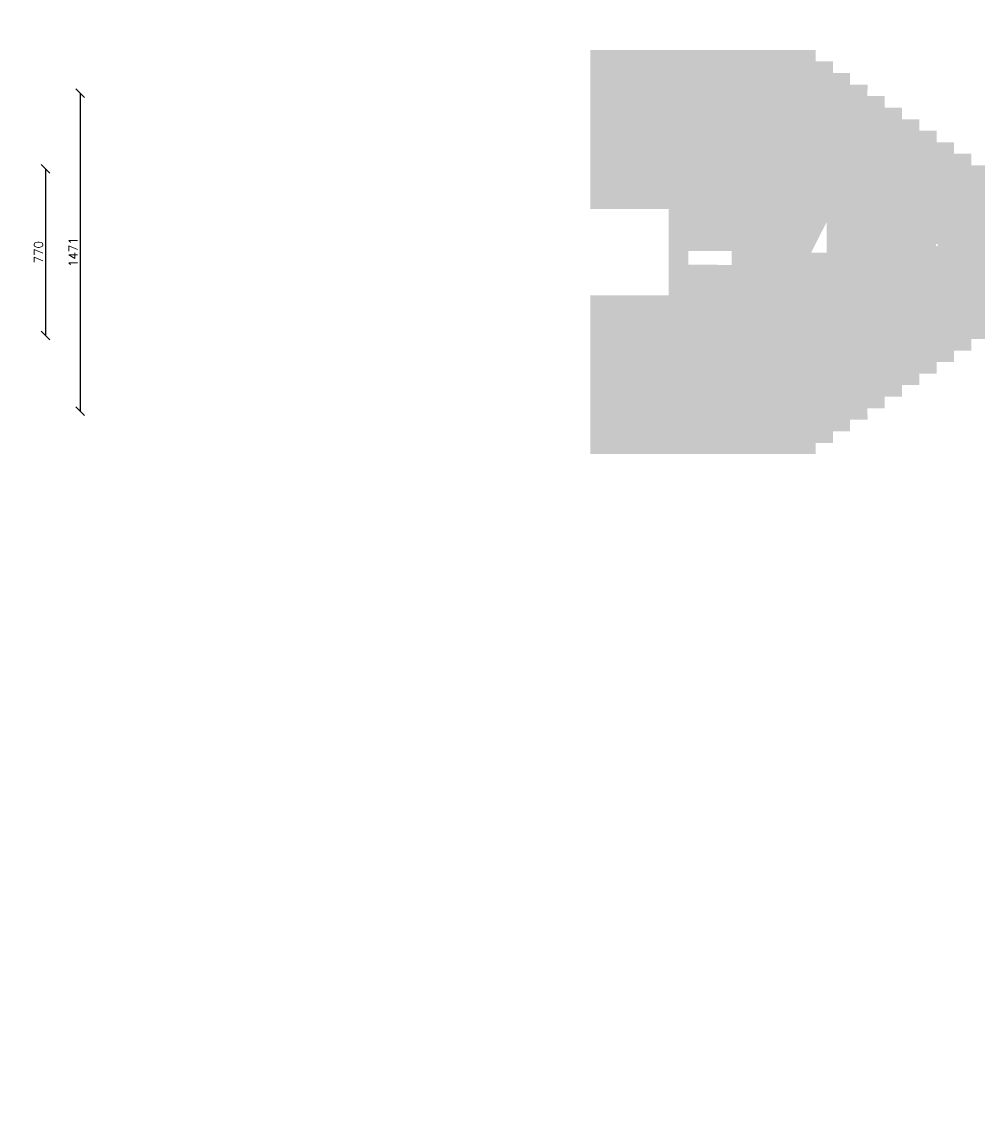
# Model space of a CAD drawing. Header units: metres. Extents: x 153805 to 212562, y 1698 to 57427.
# Tile 22 of 24: x 206982 to 211431, y 7987 to 13088. Entities that reach past the tile are written whole.
import ezdxf

# ---------------------------------------------------------------- set-up
doc = ezdxf.new("R2010")
doc.units = ezdxf.units.M
doc.layers.add('N-WE-VH-VERHARDING_BETONSTRAATSTEEN-A', color=252, linetype='Continuous', lineweight=18)
doc.layers.add('N-WE-VH-VERHARDING_STRAATBAKSTEEN_DIKFORMAAT-A-200 Aurora', color=7, linetype='Continuous', lineweight=18, true_color=0xd6a15c, transparency=0.1)
doc.layers.add('TM00_MAATVOERING', color=1, linetype='Continuous')
doc.styles.add('ROMANS', font='romans.shx')
doc.dimstyles.new('RODOR-DIM-020mm$0', dxfattribs={"dimscale": 20, "dimtxt": 2, "dimasz": 2, "dimexe": 1.25, "dimexo": 0.625, "dimtad": 1, "dimdec": 0, "dimzin": 1, "dimdsep": 46, "dimtxsty": 'ROMANS', "dimblk": 'OBLIQUE', "dimcen": 0, "dimse1": 1, "dimse2": 1, "dimclrd": 1, "dimclre": 1, "dimclrt": 2, "dimadec": 0, "dimazin": 0, "dimtfac": 1, "dimtdec": 0, "dimtmove": 0, "dimatfit": 0, "dimfxl": 1, "dimtolj": 1, "dimtzin": 0, "dimlwd": -1, "dimlwe": -1, "dimarcsym": 0})

# ---------------------------------------------------------------- blocks, each defined once
blk = doc.blocks.new('_Oblique')
at = {"color": 0, "linetype": 'ByBlock', "lineweight": -2}
blk.add_line((-0.5, -0.5), (0.5, 0.5), dxfattribs=at)
blk = doc.blocks.new('*D104')
at = {"layer": 'Defpoints', "color": 0, "transparency": 16777216}
for p in [(206946.8, 12409.4), (206946.8, 11639.3), (207090, 11639.3)]:
    blk.add_point(p, dxfattribs=at)
at = {"layer": 'TM00_MAATVOERING', "color": 1, "transparency": 16777216}
blk.add_line((207090, 12409.4), (207090, 11639.3), dxfattribs=at)
at = {"layer": 'TM00_MAATVOERING', "color": 1, "transparency": 16777216, "xscale": 40, "yscale": 40, "zscale": 40}
for p, rotation in [((207090, 12409.4), 90), ((207090, 11639.3), 270)]:
    blk.add_blockref('_Oblique', p, dxfattribs=dict(at, rotation=rotation))
at = {"layer": 'TM00_MAATVOERING', "color": 2, "transparency": 16777216, "insert": (207057.5, 12024.4), "char_height": 40, "attachment_point": 5, "rotation": 90, "style": 'ROMANS'}
blk.add_mtext('\\A1;770', dxfattribs=at)
blk = doc.blocks.new('*D112')
at = {"layer": 'Defpoints', "color": 0, "transparency": 16777216}
for p in [(204683.4, 12759.9), (204683.4, 11289), (207250.4, 11289)]:
    blk.add_point(p, dxfattribs=at)
at = {"layer": 'TM00_MAATVOERING', "color": 1, "transparency": 16777216}
blk.add_line((207250.4, 12759.9), (207250.4, 11289), dxfattribs=at)
at = {"layer": 'TM00_MAATVOERING', "color": 1, "transparency": 16777216, "xscale": 40, "yscale": 40, "zscale": 40}
for p, rotation in [((207250.4, 12759.9), 90), ((207250.4, 11289), 270)]:
    blk.add_blockref('_Oblique', p, dxfattribs=dict(at, rotation=rotation))
at = {"layer": 'TM00_MAATVOERING', "color": 2, "transparency": 16777216, "insert": (207217.9, 12024.5), "char_height": 40, "attachment_point": 5, "rotation": 90, "style": 'ROMANS'}
blk.add_mtext('\\A1;1471', dxfattribs=at)

msp = doc.modelspace()

# ---------------------------------------------------------------- hatches: boundary and pattern name
at = {"layer": 'N-WE-VH-VERHARDING_BETONSTRAATSTEEN-A'}
h = msp.add_hatch(dxfattribs=at)
h.set_pattern_fill('ANSI31', color=256, scale=400)
h.set_pattern_definition([(45, (0, 0), (-35.355339, 35.355339), [])])
h.paths.add_polyline_path([(182857, 13082.2), (183470.1, 13082.2), (185472.4, 13087.7), (185471.7, 12886.8), (183935.5, 12887.7), (182857, 12887.7)])
h.paths.add_polyline_path([(184639.1, 12227.7), (186039.5, 12223.2), (186039.5, 12023.2), (184638.4, 12023.2)])
h.paths.add_polyline_path([(190909.5, 12227.7), (192312.4, 12223.2), (192312.4, 12023.2), (190911.4, 12023.2)])
h.paths.add_polyline_path([(196264, 12222.2), (197264, 12222.2), (198364.8, 12222.2), (198364.8, 12027.2), (197464, 12027.7), (196264, 12027.7)])
h.paths.add_polyline_path([(207029.5, 3339.1), (186829.5, 3339.1), (186829.5, 3139.1), (207029.5, 3139.1)])
h.paths.add_polyline_path([(196389.6, 3205.1), (196433.6, 3205.1), (196433.6, 3139.1)], flags=24)
edge = h.paths.add_edge_path(flags=16)
edge.add_line((196389.6, 3205.1), (196565.6, 3205.1))
h.paths.add_polyline_path([(196401.2, 3204), (196543.8, 3204), (196543.8, 3263.4), (196401.2, 3263.4)], flags=24)
at = {"layer": 'N-WE-VH-VERHARDING_STRAATBAKSTEEN_DIKFORMAAT-A-200 Aurora'}
h = msp.add_hatch(dxfattribs=at)
h.set_pattern_fill('AR-BRSTD', color=1)
h.set_pattern_definition([(0, (206390.3014, 11298.9851), (0, 2.667), []), (90, (206390.3014, 11298.985), (-4, 2.667), [2.667, -2.667])])
h.paths.add_polyline_path([(211207.9, 12532.2), (211207.9, 12585.5), (211127.9, 12585.5), (211127.9, 12638.9), (211047.9, 12638.9), (211048.1, 12692.2), (210967.9, 12692.2), (210967.9, 12745.6), (210887.9, 12745.6), (210888.2, 12798.9), (210807.9, 12798.9), (210807.9, 12852.2), (210727.9, 12852.2), (210728.4, 12905.6), (210647.9, 12905.6), (210647.9, 12958.2), (209607.9, 12958.2), (209607.9, 12224.4), (209969.1, 12224.4), (209969.1, 12021.4), (210627.1, 12021.4), (210699.3, 12163.9), (210699.3, 12021.4), (209969.1, 12021.4), (209969.1, 11824.4), (209607.9, 11824.4), (209607.9, 11091.3), (210647.9, 11091.3), (210647.9, 11143.2), (210728.4, 11143.2), (210727.9, 11196.5), (210807.9, 11196.5), (210807.9, 11249.8), (210888.2, 11249.8), (210887.9, 11303.2), (210967.9, 11303.2), (210967.9, 11356.5), (211048.1, 11356.5), (211047.9, 11409.9), (211127.9, 11409.9), (211127.9, 11463.2), (211207.9, 11463.2), (211207.9, 11516.5), (211287.9, 11516.5), (211287.9, 11569.9), (211367.9, 11569.9), (211367.9, 11623.2), (211430.7, 11623.2), (211430.7, 12425.5), (211367.9, 12425.5), (211367.9, 12478.9), (211287.9, 12478.9), (211287.9, 12532.2)])
edge = h.paths.add_edge_path(flags=16)
edge.add_arc((211209.1, 12056.9), 5, 0, 360)
h.paths.add_polyline_path([(210059.6, 11966.2), (210259.8, 11965.8), (210259.9, 12029.2), (210059.7, 12029.6)], flags=16)

# ---------------------------------------------------------------- dimensions: what is measured, and where the dimension line sits
at = {"layer": 'TM00_MAATVOERING'}
dim = msp.add_linear_dim(base=(207250.4, 11289), p1=(204683.4, 12759.9), p2=(204683.4, 11289), angle=90, dimstyle='RODOR-DIM-020mm$0', dxfattribs=at)
dim.commit()
dim.dimension.update_dxf_attribs({"geometry": '*D112', "text_midpoint": (207217.9, 12024.5)})
dim = msp.add_aligned_dim(p1=(206946.8, 12409.4), p2=(206946.8, 11639.3), distance=143.3, dimstyle='RODOR-DIM-020mm$0', dxfattribs=at)
dim.commit()
dim.dimension.update_dxf_attribs({"geometry": '*D104', "text_midpoint": (207057.5, 12024.4)})

doc.saveas('drawing.dxf')
